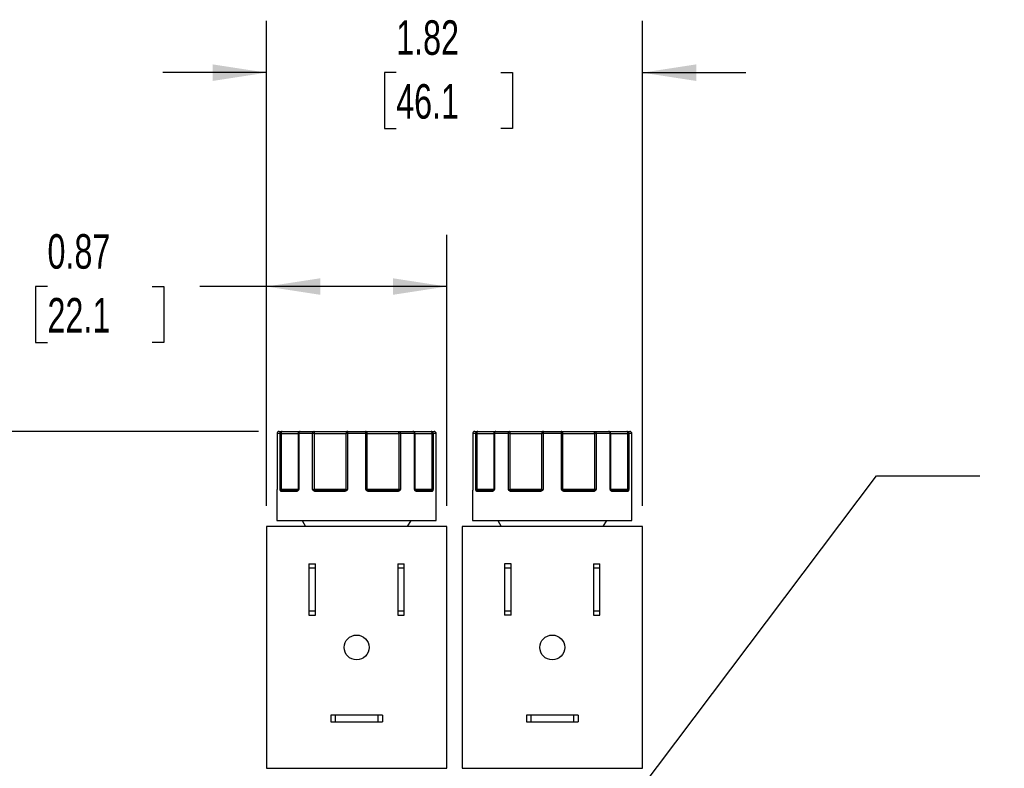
# Model space of a CAD drawing. Header units: inches. Extents: x 0.5 to 21.5, y 0.5 to 16.5.
# Tile 4 of 15: x 3.5 to 8.2, y 6.5 to 10.1. Entities that reach past the tile are written whole.
import ezdxf

# ---------------------------------------------------------------- set-up
doc = ezdxf.new("R2010")
doc.units = ezdxf.units.IN
doc.header["$LTSCALE"] = 2
doc.header["$MEASUREMENT"] = 0
doc.linetypes.add('SLD-Solid', pattern=[0])
doc.layers.add('DIMENSIONS', color=140, linetype='SLD-Solid', lineweight=25)
doc.layers.add('TEXT', color=140, linetype='SLD-Solid', lineweight=25)
doc.styles.add('SLDTEXTSTYLE0', font='TXT', dxfattribs={"width": 0.7})
doc.dimstyles.new('SLDDIMSTYLE1', dxfattribs={"dimtxt": 0.169922, "dimasz": 0.26, "dimexe": 0, "dimexo": 0.0625, "dimgap": 0.04248, "dimtad": 0, "dimtih": 1, "dimtoh": 1, "dimrnd": 1e-09, "dimzin": 12, "dimdsep": 46, "dimtxsty": 'SLDTEXTSTYLE0', "dimsah": 1, "dimcen": 0.09, "dimadec": 0, "dimazin": 3, "dimtfac": 1, "dimtofl": 0, "dimtmove": 0, "dimatfit": 3, "dimfxl": 0, "dimfrac": 2, "dimtolj": 1, "dimtzin": 12, "dimarcsym": 0})
doc.dimstyles.new('SLDDIMSTYLE2', dxfattribs={"dimtxt": 0.169922, "dimasz": 0.26, "dimexe": 0, "dimexo": 0.0625, "dimgap": 0.04248, "dimtad": 0, "dimtih": 1, "dimtoh": 1, "dimrnd": 1e-09, "dimdsep": 46, "dimtxsty": 'SLDTEXTSTYLE0', "dimsah": 1, "dimcen": 0.09, "dimadec": 0, "dimazin": 2, "dimtfac": 1, "dimtofl": 0, "dimtmove": 0, "dimatfit": 3, "dimfxl": 0, "dimfrac": 2, "dimtolj": 1, "dimtzin": 12, "dimarcsym": 0})
doc.dimstyles.new('SLDDIMSTYLE3', dxfattribs={"dimtxt": 0.169922, "dimasz": 0.26, "dimexe": 0, "dimexo": 0.0625, "dimgap": 0.04248, "dimtad": 0, "dimtih": 1, "dimtoh": 1, "dimrnd": 1e-09, "dimzin": 12, "dimdsep": 46, "dimtxsty": 'SLDTEXTSTYLE0', "dimsah": 1, "dimcen": 0.09, "dimadec": 0, "dimazin": 3, "dimtfac": 1, "dimtmove": 0, "dimatfit": 0, "dimfxl": 0, "dimfrac": 2, "dimtolj": 1, "dimtzin": 12, "dimarcsym": 0})
doc.dimstyles.new('SLDDIMSTYLE5', dxfattribs={"dimtxt": 0.169922, "dimasz": 0.26, "dimexe": 0, "dimexo": 0.0625, "dimgap": 0.04248, "dimtad": 0, "dimtih": 1, "dimtoh": 1, "dimrnd": 1e-09, "dimzin": 4, "dimdsep": 46, "dimtxsty": 'SLDTEXTSTYLE0', "dimsah": 1, "dimcen": 0.09, "dimadec": 0, "dimazin": 1, "dimtfac": 1, "dimtmove": 0, "dimatfit": 0, "dimfxl": 0, "dimfrac": 2, "dimtolj": 1, "dimtzin": 12, "dimarcsym": 0})
doc.dimstyles.new('SLDDIMSTYLE6', dxfattribs={"dimtxt": 0.18, "dimasz": 0.26, "dimexe": 0, "dimexo": 0.0625, "dimgap": 0, "dimtad": 0, "dimtih": 1, "dimtoh": 1, "dimdec": 0, "dimrnd": 1e-09, "dimzin": 0, "dimdsep": 46, "dimtxsty": 'Standard', "dimsah": 1, "dimcen": 0.09, "dimadec": 0, "dimazin": 0, "dimtfac": 0.26, "dimtdec": 0, "dimtofl": 0, "dimtmove": 0, "dimatfit": 3, "dimfxl": 0, "dimfrac": 2, "dimtolj": 1, "dimtzin": 0, "dimarcsym": 0})

# ---------------------------------------------------------------- blocks, each defined once
blk = doc.blocks.new('_D_2')
at = {"layer": 'DIMENSIONS'}
for p, q in [((4.6528, 7.77), (4.6528, 9.0796)), ((5.5228, 7.77), (5.5228, 9.0796)), ((3.595, 8.8296), (3.5379, 8.8296)), ((3.5379, 8.8296), (3.5379, 8.5595)), ((4.0999, 8.8296), (4.157, 8.8296)), ((4.157, 8.8296), (4.157, 8.5595)), ((4.6528, 8.8296), (4.3302, 8.8296)), ((5.5228, 8.8296), (4.6528, 8.8296)), ((3.5379, 8.5595), (3.595, 8.5595)), ((4.157, 8.5595), (4.0999, 8.5595))]:
    blk.add_line(p, q, dxfattribs=at)
for points in [[(4.6528, 8.8296), (4.9128, 8.7896), (4.9128, 8.8696)], [(5.5228, 8.8296), (5.2628, 8.8696), (5.2628, 8.7896)]]:
    blk.add_solid(points, dxfattribs=at)
at = {"layer": 'DIMENSIONS', "char_height": 0.16667, "attachment_point": 1, "style": 'SLDTEXTSTYLE0'}
for s, insert in [('0.87', (3.595, 9.0825)), ('22.1', (3.595, 8.7743))]:
    blk.add_mtext(s, dxfattribs=dict(at, insert=insert))
blk = doc.blocks.new('_D_3')
at = {"layer": 'DIMENSIONS'}
for p, q in [((4.6528, 7.77), (4.6528, 10.1125)), ((6.4678, 7.77), (6.4678, 10.1125)), ((4.6528, 9.8625), (4.1528, 9.8625)), ((5.2788, 9.8625), (5.2218, 9.8625)), ((5.2218, 9.8625), (5.2218, 9.5924)), ((5.7837, 9.8625), (5.8408, 9.8625)), ((5.8408, 9.8625), (5.8408, 9.5924)), ((6.4678, 9.8625), (6.9678, 9.8625)), ((5.2218, 9.5924), (5.2788, 9.5924)), ((5.8408, 9.5924), (5.7837, 9.5924))]:
    blk.add_line(p, q, dxfattribs=at)
for points in [[(4.6528, 9.8625), (4.3928, 9.9025), (4.3928, 9.8225)], [(6.4678, 9.8625), (6.7278, 9.8225), (6.7278, 9.9025)]]:
    blk.add_solid(points, dxfattribs=at)
at = {"layer": 'DIMENSIONS', "char_height": 0.16667, "attachment_point": 1, "style": 'SLDTEXTSTYLE0'}
for s, insert in [('1.82', (5.2788, 10.1153)), ('46.1', (5.2788, 9.8072))]:
    blk.add_mtext(s, dxfattribs=dict(at, insert=insert))
blk = doc.blocks.new('_D_5')
at = {"layer": 'DIMENSIONS'}
for p, q in [((4.6134, 8.13), (2.7061, 8.13)), ((2.9561, 8.13), (2.9561, 6.9438)), ((2.7037, 6.6357), (2.6466, 6.6357)), ((2.6466, 6.6357), (2.6466, 6.3656)), ((3.2086, 6.6357), (3.2657, 6.6357)), ((3.2657, 6.6357), (3.2657, 6.3656)), ((2.6466, 6.3656), (2.7037, 6.3656)), ((2.9561, 5.4046), (2.9561, 6.3276)), ((3.2657, 6.3656), (3.2086, 6.3656)), ((4.1218, 5.4046), (2.7061, 5.4046))]:
    blk.add_line(p, q, dxfattribs=at)
for points in [[(2.9561, 8.13), (2.9161, 7.8739), (2.9961, 7.8739)], [(2.9561, 5.4046), (2.9961, 5.6607), (2.9161, 5.6607)]]:
    blk.add_solid(points, dxfattribs=at)
at = {"layer": 'DIMENSIONS', "char_height": 0.16667, "attachment_point": 1, "style": 'SLDTEXTSTYLE0'}
for s, insert in [('2.77', (2.7037, 6.8886)), ('70.3', (2.7037, 6.5805))]:
    blk.add_mtext(s, dxfattribs=dict(at, insert=insert))
blk = doc.blocks.new('_D_6')
at = {"layer": 'DIMENSIONS'}
for p, q in [((8.8602, 6.4046), (8.8602, 6.9046)), ((6.9988, 6.4046), (9.1102, 6.4046)), ((8.6077, 5.8911), (8.5507, 5.8911)), ((8.5507, 5.8911), (8.5507, 5.621)), ((9.1127, 5.8911), (9.1697, 5.8911)), ((9.1697, 5.8911), (9.1697, 5.621)), ((8.5507, 5.621), (8.6077, 5.621)), ((9.1697, 5.621), (9.1127, 5.621)), ((6.9988, 5.4046), (9.1102, 5.4046)), ((8.8602, 5.4046), (8.8602, 4.9046))]:
    blk.add_line(p, q, dxfattribs=at)
for points in [[(8.8602, 6.4046), (8.9002, 6.6646), (8.8202, 6.6646)], [(8.8602, 5.4046), (8.8202, 5.1446), (8.9002, 5.1446)]]:
    blk.add_solid(points, dxfattribs=at)
at = {"layer": 'DIMENSIONS', "char_height": 0.16667, "attachment_point": 1, "style": 'SLDTEXTSTYLE0'}
for s, insert in [('1.00', (8.6077, 6.144)), ('25.4', (8.6077, 5.8359))]:
    blk.add_mtext(s, dxfattribs=dict(at, insert=insert))

msp = doc.modelspace()

# ---------------------------------------------------------------- linework, layer by layer
for p, q in [((4.7034, 8.12), (4.7034, 7.85)), ((4.7035, 8.12), (4.7034, 8.12)), ((4.7035, 8.12), (4.7035, 7.85)), ((4.7187, 8.12), (4.7035, 8.12)), ((4.7187, 7.85), (4.7187, 8.12)), ((4.7245, 8.12), (4.7187, 8.12)), ((4.7245, 7.85), (4.7245, 8.12)), ((4.7245, 8.12), (4.8054, 8.12)), ((4.8054, 8.12), (4.8054, 7.85)), ((4.8082, 8.12), (4.8054, 8.12)), ((4.8082, 8.12), (4.8082, 7.85)), ((4.8756, 8.12), (4.8082, 8.12)), ((4.8756, 7.85), (4.8756, 8.12)), ((4.8811, 8.12), (4.8756, 8.12)), ((4.8841, 8.12), (4.8811, 8.12)), ((4.8841, 8.12), (5.0364, 8.12)), ((4.8841, 7.85), (4.8841, 8.12)), ((5.0364, 8.12), (5.0364, 7.85)), ((5.0437, 8.12), (5.0364, 8.12)), ((5.1317, 8.12), (5.0437, 8.12)), ((5.0437, 8.12), (5.0437, 7.85)), ((5.1317, 7.85), (5.1317, 8.12)), ((5.139, 8.12), (5.1317, 8.12)), ((5.139, 7.85), (5.139, 8.12)), ((5.139, 8.12), (5.2913, 8.12)), ((5.2913, 8.12), (5.2913, 7.85)), ((5.2943, 8.12), (5.2913, 8.12)), ((5.2999, 8.12), (5.2943, 8.12)), ((5.2999, 8.12), (5.2999, 7.85)), ((5.3673, 8.12), (5.2999, 8.12)), ((5.3673, 7.85), (5.3673, 8.12)), ((5.37, 8.12), (5.3673, 8.12)), ((5.37, 7.85), (5.37, 8.12)), ((5.37, 8.12), (5.451, 8.12)), ((5.451, 8.12), (5.451, 7.85)), ((5.4568, 8.12), (5.451, 8.12)), ((5.4568, 8.12), (5.4568, 7.85)), ((5.4721, 8.12), (5.4568, 8.12)), ((5.4721, 7.85), (5.4721, 8.12)), ((5.4721, 7.85), (5.4721, 8.12)), ((5.4721, 8.12), (5.4721, 8.12)), ((5.6484, 8.12), (5.6484, 7.85)), ((5.6485, 8.12), (5.6484, 8.12)), ((5.6485, 8.12), (5.6485, 7.85)), ((5.6637, 8.12), (5.6485, 8.12)), ((5.6637, 7.85), (5.6637, 8.12)), ((5.6695, 8.12), (5.6637, 8.12)), ((5.6695, 7.85), (5.6695, 8.12)), ((5.6695, 8.12), (5.7504, 8.12)), ((5.7504, 8.12), (5.7504, 7.85)), ((5.7532, 8.12), (5.7504, 8.12)), ((5.7532, 8.12), (5.7532, 7.85)), ((5.8206, 8.12), (5.7532, 8.12)), ((5.8206, 7.85), (5.8206, 8.12)), ((5.8261, 8.12), (5.8206, 8.12)), ((5.8291, 8.12), (5.8261, 8.12)), ((5.8291, 8.12), (5.9814, 8.12)), ((5.8291, 7.85), (5.8291, 8.12)), ((5.9814, 8.12), (5.9814, 7.85)), ((5.9887, 8.12), (5.9814, 8.12)), ((6.0767, 8.12), (5.9887, 8.12)), ((5.9887, 8.12), (5.9887, 7.85)), ((6.0767, 7.85), (6.0767, 8.12)), ((6.084, 8.12), (6.0767, 8.12)), ((6.084, 7.85), (6.084, 8.12)), ((6.084, 8.12), (6.2363, 8.12)), ((6.2363, 8.12), (6.2363, 7.85)), ((6.2393, 8.12), (6.2363, 8.12)), ((6.2449, 8.12), (6.2393, 8.12)), ((6.2449, 8.12), (6.2449, 7.85)), ((6.3123, 8.12), (6.2449, 8.12)), ((6.3123, 7.85), (6.3123, 8.12)), ((6.315, 8.12), (6.3123, 8.12)), ((6.315, 7.85), (6.315, 8.12)), ((6.315, 8.12), (6.396, 8.12)), ((6.396, 8.12), (6.396, 7.85)), ((6.4018, 8.12), (6.396, 8.12)), ((6.4018, 8.12), (6.4018, 7.85)), ((6.4171, 8.12), (6.4018, 8.12)), ((6.4171, 7.85), (6.4171, 8.12)), ((6.4171, 7.85), (6.4171, 8.12)), ((6.4171, 8.12), (6.4171, 8.12)), ((4.7034, 7.85), (4.7035, 7.85)), ((4.7187, 7.85), (4.7245, 7.85)), ((4.8054, 7.85), (4.7245, 7.85)), ((4.8045, 7.8471), (4.8035, 7.8458)), ((4.8054, 7.85), (4.8082, 7.85)), ((4.8756, 7.85), (4.8841, 7.85)), ((5.0364, 7.85), (4.8841, 7.85)), ((5.0364, 7.85), (5.0437, 7.85)), ((5.1317, 7.85), (5.139, 7.85)), ((5.2913, 7.85), (5.139, 7.85)), ((5.2913, 7.85), (5.2999, 7.85)), ((5.3673, 7.85), (5.37, 7.85)), ((5.451, 7.85), (5.37, 7.85)), ((5.451, 7.85), (5.4568, 7.85)), ((5.4721, 7.85), (5.4721, 7.85)), ((5.6484, 7.85), (5.6485, 7.85)), ((5.6637, 7.85), (5.6695, 7.85)), ((5.7504, 7.85), (5.6695, 7.85)), ((5.7495, 7.8471), (5.7485, 7.8458)), ((5.7504, 7.85), (5.7532, 7.85)), ((5.8206, 7.85), (5.8291, 7.85)), ((5.9814, 7.85), (5.8291, 7.85)), ((5.9814, 7.85), (5.9887, 7.85)), ((6.0767, 7.85), (6.084, 7.85)), ((6.2363, 7.85), (6.084, 7.85)), ((6.2363, 7.85), (6.2449, 7.85)), ((6.3123, 7.85), (6.315, 7.85)), ((6.396, 7.85), (6.315, 7.85)), ((6.396, 7.85), (6.4018, 7.85)), ((6.4171, 7.85), (6.4171, 7.85)), ((4.7028, 7.84), (4.7028, 7.7)), ((4.7028, 7.84), (4.7028, 7.84)), ((4.7975, 7.84), (4.7236, 7.84)), ((5.0279, 7.84), (4.889, 7.84)), ((5.2864, 7.84), (5.1475, 7.84)), ((5.4519, 7.84), (5.378, 7.84)), ((5.4307, 7.845), (5.4305, 7.845)), ((5.4728, 7.84), (5.4727, 7.84)), ((5.4728, 7.7), (5.4728, 7.84)), ((5.6478, 7.84), (5.6478, 7.7)), ((5.6478, 7.84), (5.6478, 7.84)), ((5.7425, 7.84), (5.6686, 7.84)), ((5.9729, 7.84), (5.834, 7.84)), ((6.2314, 7.84), (6.0925, 7.84)), ((6.3969, 7.84), (6.323, 7.84)), ((6.3757, 7.845), (6.3755, 7.845)), ((6.4178, 7.84), (6.4177, 7.84)), ((6.4178, 7.7), (6.4178, 7.84)), ((4.6528, 7.67), (4.6528, 6.503)), ((5.5228, 7.67), (4.6528, 7.67)), ((4.7028, 7.7), (5.4728, 7.7)), ((4.8243, 7.7), (4.8416, 7.67)), ((5.3339, 7.67), (5.3513, 7.7)), ((5.5228, 6.503), (5.5228, 7.67)), ((5.5978, 7.67), (5.5978, 6.503)), ((6.4678, 7.67), (5.5978, 7.67)), ((5.6478, 7.7), (6.4178, 7.7)), ((5.7693, 7.7), (5.7866, 7.67)), ((6.2789, 7.67), (6.2963, 7.7)), ((6.4678, 6.503), (6.4678, 7.67)), ((4.8578, 7.491), (4.8888, 7.491)), ((4.8578, 7.491), (4.8578, 7.4698)), ((4.8578, 7.4698), (4.8578, 7.2642)), ((4.8888, 7.4698), (4.8578, 7.4698)), ((4.8888, 7.4698), (4.8888, 7.491)), ((4.8888, 7.2642), (4.8888, 7.4698)), ((5.2868, 7.491), (5.3178, 7.491)), ((5.2868, 7.491), (5.2868, 7.4698)), ((5.3178, 7.4698), (5.2868, 7.4698)), ((5.2868, 7.4698), (5.2868, 7.2642)), ((5.3178, 7.4698), (5.3178, 7.491)), ((5.3178, 7.2642), (5.3178, 7.4698)), ((5.8338, 7.491), (5.8028, 7.491)), ((5.8028, 7.491), (5.8028, 7.4698)), ((5.8338, 7.4698), (5.8028, 7.4698)), ((5.8028, 7.4698), (5.8028, 7.2642)), ((5.8338, 7.4698), (5.8338, 7.491)), ((5.8338, 7.2642), (5.8338, 7.4698)), ((6.2318, 7.491), (6.2628, 7.491)), ((6.2318, 7.491), (6.2318, 7.4698)), ((6.2628, 7.4698), (6.2318, 7.4698)), ((6.2318, 7.4698), (6.2318, 7.2642)), ((6.2628, 7.4698), (6.2628, 7.491)), ((6.2628, 7.2642), (6.2628, 7.4698)), ((4.8578, 7.2642), (4.8888, 7.2642)), ((4.8578, 7.2642), (4.8578, 7.243)), ((4.8578, 7.243), (4.8888, 7.243)), ((4.8888, 7.243), (4.8888, 7.2642)), ((5.2868, 7.2642), (5.3178, 7.2642)), ((5.2868, 7.2642), (5.2868, 7.243)), ((5.2868, 7.243), (5.3178, 7.243)), ((5.3178, 7.243), (5.3178, 7.2642)), ((5.8028, 7.2642), (5.8338, 7.2642)), ((5.8028, 7.2642), (5.8028, 7.243)), ((5.8338, 7.243), (5.8028, 7.243)), ((5.8338, 7.243), (5.8338, 7.2642)), ((6.2318, 7.2642), (6.2628, 7.2642)), ((6.2318, 7.2642), (6.2318, 7.243)), ((6.2318, 7.243), (6.2628, 7.243)), ((6.2628, 7.243), (6.2628, 7.2642)), ((4.9628, 6.759), (4.9628, 6.728)), ((4.984, 6.759), (4.9628, 6.759)), ((4.984, 6.759), (4.984, 6.728)), ((5.1916, 6.759), (4.984, 6.759)), ((5.1916, 6.728), (5.1916, 6.759)), ((5.2128, 6.759), (5.1916, 6.759)), ((5.2128, 6.759), (5.2128, 6.728)), ((5.9078, 6.759), (5.9078, 6.728)), ((5.929, 6.759), (5.9078, 6.759)), ((5.929, 6.759), (5.929, 6.728)), ((6.1366, 6.759), (5.929, 6.759)), ((6.1366, 6.728), (6.1366, 6.759)), ((6.1578, 6.759), (6.1366, 6.759)), ((6.1578, 6.759), (6.1578, 6.728)), ((4.9628, 6.728), (4.984, 6.728)), ((4.984, 6.728), (5.1916, 6.728)), ((5.1916, 6.728), (5.2128, 6.728)), ((5.9078, 6.728), (5.929, 6.728)), ((5.929, 6.728), (6.1366, 6.728)), ((6.1366, 6.728), (6.1578, 6.728)), ((4.6528, 6.503), (5.5228, 6.503)), ((5.5978, 6.503), (6.4678, 6.503))]:
    msp.add_line(p, q)
at = {"flags": 128}
for points in [[(4.7245, 8.12), (4.7246, 8.122), (4.7248, 8.1239), (4.7252, 8.1256), (4.7256, 8.1271), (4.7262, 8.1283), (4.7269, 8.1293), (4.7276, 8.1298), (4.7283, 8.13)], [(4.8756, 8.12), (4.8757, 8.122), (4.876, 8.1239), (4.8765, 8.1256), (4.8772, 8.1271), (4.878, 8.1283), (4.879, 8.1293), (4.88, 8.1298), (4.8811, 8.13)], [(4.8841, 8.12), (4.8841, 8.122), (4.8839, 8.1239), (4.8836, 8.1256), (4.8833, 8.1271), (4.8828, 8.1283), (4.8823, 8.1293), (4.8817, 8.1298), (4.8811, 8.13)], [(5.2913, 8.12), (5.2914, 8.122), (5.2915, 8.1239), (5.2918, 8.1256), (5.2922, 8.1271), (5.2927, 8.1283), (5.2932, 8.1293), (5.2938, 8.1298), (5.2943, 8.13)], [(5.2943, 8.13), (5.2954, 8.1298), (5.2965, 8.1293), (5.2974, 8.1283), (5.2982, 8.1271), (5.2989, 8.1256), (5.2994, 8.1239), (5.2998, 8.122), (5.2999, 8.12)], [(5.4472, 8.13), (5.4479, 8.1298), (5.4486, 8.1293), (5.4493, 8.1283), (5.4499, 8.1271), (5.4503, 8.1256), (5.4507, 8.1239), (5.4509, 8.122), (5.451, 8.12)], [(5.6695, 8.12), (5.6696, 8.122), (5.6698, 8.1239), (5.6702, 8.1256), (5.6706, 8.1271), (5.6712, 8.1283), (5.6719, 8.1293), (5.6726, 8.1298), (5.6733, 8.13)], [(5.8206, 8.12), (5.8207, 8.122), (5.821, 8.1239), (5.8215, 8.1256), (5.8222, 8.1271), (5.823, 8.1283), (5.824, 8.1293), (5.825, 8.1298), (5.8261, 8.13)], [(5.8291, 8.12), (5.8291, 8.122), (5.8289, 8.1239), (5.8286, 8.1256), (5.8283, 8.1271), (5.8278, 8.1283), (5.8273, 8.1293), (5.8267, 8.1298), (5.8261, 8.13)], [(6.2363, 8.12), (6.2364, 8.122), (6.2365, 8.1239), (6.2368, 8.1256), (6.2372, 8.1271), (6.2377, 8.1283), (6.2382, 8.1293), (6.2388, 8.1298), (6.2393, 8.13)], [(6.2393, 8.13), (6.2404, 8.1298), (6.2415, 8.1293), (6.2424, 8.1283), (6.2432, 8.1271), (6.2439, 8.1256), (6.2444, 8.1239), (6.2448, 8.122), (6.2449, 8.12)], [(6.3922, 8.13), (6.3929, 8.1298), (6.3936, 8.1293), (6.3943, 8.1283), (6.3949, 8.1271), (6.3953, 8.1256), (6.3957, 8.1239), (6.3959, 8.122), (6.396, 8.12)], [(4.7029, 7.8413), (4.7029, 7.841), (4.7028, 7.84)], [(4.7031, 7.843), (4.7032, 7.8435), (4.7032, 7.8436)], [(4.889, 7.84), (4.8891, 7.841), (4.8892, 7.8419), (4.8895, 7.8428), (4.8898, 7.8436), (4.8902, 7.8442), (4.8906, 7.8446), (4.8911, 7.8449), (4.8916, 7.845)], [(5.2864, 7.84), (5.2864, 7.841), (5.2862, 7.8419), (5.286, 7.8428), (5.2857, 7.8436), (5.2853, 7.8442), (5.2848, 7.8446), (5.2843, 7.8449), (5.2838, 7.845)], [(5.4724, 7.843), (5.4724, 7.8435), (5.4723, 7.8437)], [(5.6479, 7.8413), (5.6479, 7.841), (5.6478, 7.84)], [(5.6481, 7.843), (5.6482, 7.8435), (5.6482, 7.8436)], [(5.834, 7.84), (5.8341, 7.841), (5.8342, 7.8419), (5.8345, 7.8428), (5.8348, 7.8436), (5.8352, 7.8442), (5.8356, 7.8446), (5.8361, 7.8449), (5.8366, 7.845)], [(6.2314, 7.84), (6.2314, 7.841), (6.2312, 7.8419), (6.231, 7.8428), (6.2307, 7.8436), (6.2303, 7.8442), (6.2298, 7.8446), (6.2293, 7.8449), (6.2288, 7.845)], [(6.4174, 7.843), (6.4174, 7.8435), (6.4173, 7.8437)]]:
    msp.add_lwpolyline(points, dxfattribs=at)
for centre in [(5.0878, 7.0865), (6.0328, 7.0865)]:
    msp.add_circle(centre, 0.06)
for centre, radius, start, end in [((4.7134, 8.12), 0.01, 90, 180), ((4.7134, 8.12), 0.00999, 90.0514, 180.0513), ((4.7285, 8.1202), 0.0098, 91.2388, 181.1874), ((4.8154, 8.12), 0.01, 90, 180), ((4.8171, 8.1212), 0.00897, 100.4522, 187.5708), ((5.0457, 8.1207), 0.00932, 95.1969, 184.391), ((5.0664, 8.1225), 0.0228, 160.7395, 186.2025), ((5.109, 8.1225), 0.0229, 353.8085, 19.2239), ((5.1298, 8.1207), 0.00932, 355.6056, 84.7983), ((5.36, 8.12), 0.01, 0, 90), ((5.3584, 8.1212), 0.00897, 352.4253, 79.54), ((5.447, 8.1202), 0.0098, 358.8108, 88.7592), ((5.4621, 8.12), 0.01, 0, 90), ((5.4621, 8.12), 0.00999, 359.9483, 89.9483), ((5.6584, 8.12), 0.01, 90, 180), ((5.6584, 8.12), 0.00999, 90.0514, 180.0513), ((5.6735, 8.1202), 0.0098, 91.2388, 181.1874), ((5.7604, 8.12), 0.01, 90, 180), ((5.7621, 8.1212), 0.00897, 100.4522, 187.5708), ((5.9907, 8.1207), 0.00932, 95.1969, 184.391), ((6.0114, 8.1225), 0.0228, 160.7395, 186.2025), ((6.054, 8.1225), 0.0229, 353.8085, 19.2239), ((6.0748, 8.1207), 0.00932, 355.6056, 84.7983), ((6.305, 8.12), 0.01, 0, 90), ((6.3034, 8.1212), 0.00897, 352.4253, 79.54), ((6.392, 8.1202), 0.0098, 358.8108, 88.7592), ((6.4071, 8.12), 0.01, 0, 90), ((6.4071, 8.12), 0.00999, 359.9483, 89.9483), ((4.7257, 7.8414), 0.00537, 108.6036, 162.9842), ((4.7141, 7.8498), 0.0104, 341.2697, 0.9995), ((4.8061, 7.8447), 0.00273, 137.3167, 217.3994), ((4.8004, 7.85), 0.005, 325.2198, 0), ((4.8897, 7.8373), 0.0105, 118.8588, 147.1603), ((4.8969, 7.8498), 0.0128, 179.1378, 195.0892), ((5.0309, 7.85), 0.0055, 321.0737, 0.6297), ((5.0553, 7.8574), 0.0229, 208.4976, 219.1112), ((5.1201, 7.8575), 0.0229, 320.8912, 331.4844), ((5.1445, 7.85), 0.0055, 179.3699, 218.9215), ((5.2786, 7.8498), 0.0128, 344.9003, 0.8627), ((5.2858, 7.8373), 0.0105, 32.8424, 61.1356), ((5.375, 7.85), 0.005, 180, 214.9026), ((5.3694, 7.8447), 0.00273, 322.5921, 42.6632), ((5.4614, 7.8498), 0.0104, 179.0008, 198.7202), ((5.4498, 7.8414), 0.00537, 17.0241, 71.3949), ((5.6707, 7.8414), 0.00537, 108.6036, 162.9842), ((5.6591, 7.8498), 0.0104, 341.2697, 0.9995), ((5.7511, 7.8447), 0.00273, 137.3167, 217.3994), ((5.7454, 7.85), 0.005, 325.2198, 0), ((5.8347, 7.8373), 0.0105, 118.8588, 147.1603), ((5.8419, 7.8498), 0.0128, 179.1378, 195.0892), ((5.9759, 7.85), 0.0055, 321.0737, 0.6297), ((6.0003, 7.8574), 0.0229, 208.4976, 219.1112), ((6.0651, 7.8575), 0.0229, 320.8912, 331.4844), ((6.0895, 7.85), 0.0055, 179.3699, 218.9215), ((6.2236, 7.8498), 0.0128, 344.9003, 0.8627), ((6.2308, 7.8373), 0.0105, 32.8424, 61.1356), ((6.32, 7.85), 0.005, 180, 214.9026), ((6.3144, 7.8447), 0.00273, 322.5921, 42.6632), ((6.4064, 7.8498), 0.0104, 179.0008, 198.7202), ((6.3948, 7.8414), 0.00537, 17.0241, 71.3949), ((4.7078, 7.84), 0.005, 151.0251, 180.0003), ((4.7284, 7.8402), 0.00487, 91.6355, 181.5471), ((4.802, 7.8406), 0.00452, 99.1104, 186.8567), ((5.0366, 7.8412), 0.00871, 154.2894, 188.0473), ((5.1389, 7.8412), 0.00872, 351.9621, 25.676), ((5.3735, 7.8406), 0.00452, 353.1394, 80.8826), ((5.4471, 7.8402), 0.00487, 358.4508, 88.3622), ((5.4678, 7.84), 0.005, 0, 30.7711), ((5.6528, 7.84), 0.005, 151.0251, 180.0003), ((5.6734, 7.8402), 0.00487, 91.6355, 181.5471), ((5.747, 7.8406), 0.00452, 99.1104, 186.8567), ((5.9816, 7.8412), 0.00871, 154.2894, 188.0473), ((6.0839, 7.8412), 0.00872, 351.9621, 25.676), ((6.3185, 7.8406), 0.00452, 353.1394, 80.8826), ((6.3921, 7.8402), 0.00487, 358.4508, 88.3622), ((6.4127, 7.84), 0.005, 359.9997, 30.2701), ((6.4128, 7.84), 0.005, 0, 30.7711)]:
    msp.add_arc(centre, radius, start, end)
for points in [[(4.7134, 8.13), (4.7152, 8.13), (4.7201, 8.13), (4.7283, 8.13)], [(4.8154, 8.13), (4.8351, 8.13), (4.8572, 8.13), (4.8811, 8.13)], [(5.0448, 8.13), (5.0591, 8.13), (5.0734, 8.13), (5.0877, 8.13)], [(5.0877, 8.13), (5.1021, 8.13), (5.1164, 8.13), (5.1306, 8.13)], [(5.2943, 8.13), (5.3183, 8.13), (5.3403, 8.13), (5.36, 8.13)], [(5.4472, 8.13), (5.4554, 8.13), (5.4604, 8.13), (5.4621, 8.13)], [(5.6584, 8.13), (5.6602, 8.13), (5.6651, 8.13), (5.6733, 8.13)], [(5.7604, 8.13), (5.7801, 8.13), (5.8022, 8.13), (5.8261, 8.13)], [(5.9898, 8.13), (6.0041, 8.13), (6.0184, 8.13), (6.0327, 8.13)], [(6.0327, 8.13), (6.0471, 8.13), (6.0614, 8.13), (6.0756, 8.13)], [(6.2393, 8.13), (6.2633, 8.13), (6.2853, 8.13), (6.305, 8.13)], [(6.3922, 8.13), (6.4004, 8.13), (6.4054, 8.13), (6.4071, 8.13)], [(4.7187, 7.85), (4.7198, 7.8487), (4.7223, 7.8474), (4.724, 7.8465)], [(4.724, 7.8465), (4.7251, 7.8455), (4.7267, 7.845), (4.7283, 7.845)], [(4.8012, 7.845), (4.8023, 7.845), (4.8033, 7.8455), (4.8041, 7.8465)], [(4.8041, 7.8465), (4.8047, 7.8474), (4.8056, 7.8487), (4.8082, 7.85)], [(4.8811, 7.8479), (4.8793, 7.8485), (4.8774, 7.8493), (4.8756, 7.85)], [(4.8846, 7.8465), (4.8836, 7.8469), (4.8824, 7.8474), (4.8811, 7.8479)], [(4.8846, 7.8465), (4.8865, 7.8455), (4.889, 7.845), (4.8916, 7.845)], [(5.0287, 7.845), (5.0311, 7.845), (5.0334, 7.8455), (5.0352, 7.8465)], [(5.0352, 7.8465), (5.0371, 7.8474), (5.04, 7.8487), (5.0437, 7.85)], [(5.1317, 7.85), (5.1355, 7.8487), (5.1383, 7.8474), (5.1403, 7.8465)], [(5.1403, 7.8465), (5.142, 7.8455), (5.1444, 7.845), (5.1467, 7.845)], [(5.2838, 7.845), (5.2864, 7.845), (5.289, 7.8455), (5.2909, 7.8465)], [(5.2943, 7.8479), (5.2931, 7.8474), (5.2919, 7.8469), (5.2909, 7.8465)], [(5.2999, 7.85), (5.2981, 7.8493), (5.2961, 7.8485), (5.2943, 7.8479)], [(5.3673, 7.85), (5.3699, 7.8487), (5.3708, 7.8474), (5.3714, 7.8465)], [(5.3714, 7.8465), (5.3722, 7.8455), (5.3732, 7.845), (5.3742, 7.845)], [(5.4472, 7.845), (5.4488, 7.845), (5.4504, 7.8455), (5.4515, 7.8465)], [(5.4515, 7.8465), (5.4532, 7.8474), (5.4557, 7.8487), (5.4568, 7.85)], [(5.6637, 7.85), (5.6648, 7.8487), (5.6673, 7.8474), (5.669, 7.8465)], [(5.669, 7.8465), (5.6701, 7.8455), (5.6717, 7.845), (5.6733, 7.845)], [(5.7462, 7.845), (5.7473, 7.845), (5.7483, 7.8455), (5.7491, 7.8465)], [(5.7491, 7.8465), (5.7497, 7.8474), (5.7506, 7.8487), (5.7532, 7.85)], [(5.8261, 7.8479), (5.8243, 7.8485), (5.8224, 7.8493), (5.8206, 7.85)], [(5.8296, 7.8465), (5.8286, 7.8469), (5.8274, 7.8474), (5.8261, 7.8479)], [(5.8296, 7.8465), (5.8315, 7.8455), (5.834, 7.845), (5.8366, 7.845)], [(5.9737, 7.845), (5.9761, 7.845), (5.9784, 7.8455), (5.9802, 7.8465)], [(5.9802, 7.8465), (5.9821, 7.8474), (5.985, 7.8487), (5.9887, 7.85)], [(6.0767, 7.85), (6.0805, 7.8487), (6.0833, 7.8474), (6.0853, 7.8465)], [(6.0853, 7.8465), (6.087, 7.8455), (6.0894, 7.845), (6.0917, 7.845)], [(6.2288, 7.845), (6.2314, 7.845), (6.234, 7.8455), (6.2359, 7.8465)], [(6.2393, 7.8479), (6.2381, 7.8474), (6.2369, 7.8469), (6.2359, 7.8465)], [(6.2449, 7.85), (6.2431, 7.8493), (6.2411, 7.8485), (6.2393, 7.8479)], [(6.3123, 7.85), (6.3149, 7.8487), (6.3158, 7.8474), (6.3164, 7.8465)], [(6.3164, 7.8465), (6.3172, 7.8455), (6.3182, 7.845), (6.3192, 7.845)], [(6.3922, 7.845), (6.3938, 7.845), (6.3954, 7.8455), (6.3965, 7.8465)], [(6.3965, 7.8465), (6.3982, 7.8474), (6.4007, 7.8487), (6.4018, 7.85)], [(4.7283, 7.845), (4.7442, 7.845), (4.769, 7.845), (4.8012, 7.845)], [(4.8916, 7.845), (4.9337, 7.845), (4.9802, 7.845), (5.0287, 7.845)], [(5.1467, 7.845), (5.1952, 7.845), (5.2418, 7.845), (5.2838, 7.845)], [(5.3742, 7.845), (5.4065, 7.845), (5.4313, 7.845), (5.4472, 7.845)], [(5.6733, 7.845), (5.6892, 7.845), (5.714, 7.845), (5.7462, 7.845)], [(5.8366, 7.845), (5.8787, 7.845), (5.9252, 7.845), (5.9737, 7.845)], [(6.0917, 7.845), (6.1402, 7.845), (6.1868, 7.845), (6.2288, 7.845)], [(6.3192, 7.845), (6.3515, 7.845), (6.3763, 7.845), (6.3922, 7.845)]]:
    msp.add_open_spline(points, degree=3)
for points, knots in [([(4.7283, 8.13), (4.7352, 8.13), (4.749, 8.13), (4.7677, 8.13), (4.7844, 8.13), (4.7982, 8.13), (4.8083, 8.13), (4.8138, 8.13), (4.8148, 8.13), (4.8149, 8.13)], [0, 0, 0, 0, 0.153582, 0.307233, 0.469544, 0.631996, 0.794308, 0.956759, 1, 1, 1, 1]), ([(4.8811, 8.13), (4.8835, 8.13), (4.8884, 8.13), (4.8958, 8.13), (4.9033, 8.13), (4.9108, 8.13), (4.9184, 8.13), (4.9315, 8.13), (4.9501, 8.13), (4.9734, 8.13), (4.9953, 8.13), (5.0128, 8.13), (5.0262, 8.13), (5.0363, 8.13), (5.042, 8.13), (5.0448, 8.13)], [0, 0, 0, 0, 0.040712, 0.081199, 0.121575, 0.161957, 0.202462, 0.243205, 0.371568, 0.500042, 0.628406, 0.75688, 0.838051, 0.918781, 1, 1, 1, 1]), ([(5.1306, 8.13), (5.132, 8.13), (5.1348, 8.13), (5.1393, 8.13), (5.1442, 8.13), (5.1494, 8.13), (5.1548, 8.13), (5.1647, 8.13), (5.1801, 8.13), (5.2021, 8.13), (5.2254, 8.13), (5.2465, 8.13), (5.2647, 8.13), (5.2797, 8.13), (5.2895, 8.13), (5.2943, 8.13)], [0, 0, 0, 0, 0.040712, 0.081199, 0.121575, 0.161957, 0.202462, 0.243205, 0.371568, 0.500042, 0.628406, 0.75688, 0.838051, 0.918781, 1, 1, 1, 1]), ([(5.359, 8.13), (5.3589, 8.13), (5.3584, 8.13), (5.3609, 8.13), (5.3669, 8.13), (5.3773, 8.13), (5.3911, 8.13), (5.4078, 8.13), (5.4265, 8.13), (5.4403, 8.13), (5.4472, 8.13)], [0, 0, 0, 0, 0.021748, 0.157111, 0.300105, 0.443222, 0.586215, 0.729332, 0.864636, 1, 1, 1, 1]), ([(5.6733, 8.13), (5.6802, 8.13), (5.694, 8.13), (5.7127, 8.13), (5.7294, 8.13), (5.7432, 8.13), (5.7533, 8.13), (5.7588, 8.13), (5.7598, 8.13), (5.7599, 8.13)], [0, 0, 0, 0, 0.153582, 0.307233, 0.469544, 0.631996, 0.794308, 0.956759, 1, 1, 1, 1]), ([(5.8261, 8.13), (5.8285, 8.13), (5.8334, 8.13), (5.8408, 8.13), (5.8483, 8.13), (5.8558, 8.13), (5.8634, 8.13), (5.8765, 8.13), (5.8951, 8.13), (5.9184, 8.13), (5.9403, 8.13), (5.9578, 8.13), (5.9712, 8.13), (5.9813, 8.13), (5.987, 8.13), (5.9898, 8.13)], [0, 0, 0, 0, 0.040712, 0.081199, 0.121575, 0.161957, 0.202462, 0.243205, 0.371568, 0.500042, 0.628406, 0.75688, 0.838051, 0.918781, 1, 1, 1, 1]), ([(6.0756, 8.13), (6.077, 8.13), (6.0798, 8.13), (6.0843, 8.13), (6.0892, 8.13), (6.0944, 8.13), (6.0998, 8.13), (6.1097, 8.13), (6.1251, 8.13), (6.1471, 8.13), (6.1704, 8.13), (6.1915, 8.13), (6.2097, 8.13), (6.2247, 8.13), (6.2345, 8.13), (6.2393, 8.13)], [0, 0, 0, 0, 0.040712, 0.081199, 0.121575, 0.161957, 0.202462, 0.243205, 0.371568, 0.500042, 0.628406, 0.75688, 0.838051, 0.918781, 1, 1, 1, 1]), ([(6.304, 8.13), (6.3039, 8.13), (6.3034, 8.13), (6.3059, 8.13), (6.3119, 8.13), (6.3223, 8.13), (6.3361, 8.13), (6.3528, 8.13), (6.3715, 8.13), (6.3853, 8.13), (6.3922, 8.13)], [0, 0, 0, 0, 0.021748, 0.157111, 0.300105, 0.443222, 0.586215, 0.729332, 0.864636, 1, 1, 1, 1]), ([(4.7035, 7.85), (4.7034, 7.8493), (4.7034, 7.848), (4.7033, 7.8461), (4.7032, 7.8445), (4.7032, 7.8435), (4.7031, 7.843)], [0, 0, 0, 0, 0.291242, 0.500217, 0.762096, 1, 1, 1, 1]), ([(4.7206, 7.843), (4.7204, 7.8435), (4.72, 7.8445), (4.7196, 7.8461), (4.7191, 7.848), (4.7189, 7.8493), (4.7187, 7.85)], [0, 0, 0, 0, 0.236129, 0.498993, 0.712542, 1, 1, 1, 1]), ([(4.8082, 7.85), (4.8078, 7.8493), (4.8072, 7.848), (4.8062, 7.8461), (4.8051, 7.8445), (4.8043, 7.8435), (4.8039, 7.843)], [0, 0, 0, 0, 0.291242, 0.500217, 0.762096, 1, 1, 1, 1]), ([(4.8808, 7.843), (4.8803, 7.8435), (4.8793, 7.8445), (4.8781, 7.8461), (4.8768, 7.848), (4.876, 7.8493), (4.8756, 7.85)], [0, 0, 0, 0, 0.2361294, 0.4989929, 0.7125421, 1, 1, 1, 1]), ([(5.0437, 7.85), (5.0432, 7.8493), (5.0423, 7.848), (5.0408, 7.8461), (5.0393, 7.8445), (5.0381, 7.8435), (5.0375, 7.843)], [0, 0, 0, 0, 0.291242, 0.500217, 0.762096, 1, 1, 1, 1]), ([(5.1379, 7.843), (5.1374, 7.8435), (5.1362, 7.8445), (5.1347, 7.8461), (5.1332, 7.848), (5.1323, 7.8493), (5.1317, 7.85)], [0, 0, 0, 0, 0.2361294, 0.4989929, 0.7125421, 1, 1, 1, 1]), ([(5.2999, 7.85), (5.2994, 7.8493), (5.2986, 7.848), (5.2974, 7.8461), (5.2961, 7.8445), (5.2951, 7.8435), (5.2946, 7.843)], [0, 0, 0, 0, 0.2912416, 0.5002174, 0.7620959, 1, 1, 1, 1]), ([(5.3715, 7.843), (5.3712, 7.8435), (5.3703, 7.8445), (5.3693, 7.8461), (5.3683, 7.848), (5.3677, 7.8493), (5.3673, 7.85)], [0, 0, 0, 0, 0.236129, 0.498993, 0.712542, 1, 1, 1, 1]), ([(5.4568, 7.85), (5.4566, 7.8493), (5.4564, 7.848), (5.4559, 7.8461), (5.4555, 7.8445), (5.4551, 7.8435), (5.455, 7.843)], [0, 0, 0, 0, 0.291242, 0.500217, 0.762096, 1, 1, 1, 1]), ([(5.4724, 7.843), (5.4724, 7.8435), (5.4723, 7.8445), (5.4722, 7.8461), (5.4722, 7.848), (5.4721, 7.8493), (5.4721, 7.85)], [0, 0, 0, 0, 0.236129, 0.498993, 0.712542, 1, 1, 1, 1]), ([(5.6485, 7.85), (5.6484, 7.8493), (5.6484, 7.848), (5.6483, 7.8461), (5.6482, 7.8445), (5.6482, 7.8435), (5.6481, 7.843)], [0, 0, 0, 0, 0.2912416, 0.5002174, 0.7620959, 1, 1, 1, 1]), ([(5.6656, 7.843), (5.6654, 7.8435), (5.665, 7.8445), (5.6646, 7.8461), (5.6641, 7.848), (5.6639, 7.8493), (5.6637, 7.85)], [0, 0, 0, 0, 0.2361294, 0.4989929, 0.7125421, 1, 1, 1, 1]), ([(5.7532, 7.85), (5.7528, 7.8493), (5.7522, 7.848), (5.7512, 7.8461), (5.7501, 7.8445), (5.7493, 7.8435), (5.7489, 7.843)], [0, 0, 0, 0, 0.291242, 0.500217, 0.762096, 1, 1, 1, 1]), ([(5.8258, 7.843), (5.8253, 7.8435), (5.8243, 7.8445), (5.8231, 7.8461), (5.8218, 7.848), (5.821, 7.8493), (5.8206, 7.85)], [0, 0, 0, 0, 0.236129, 0.498993, 0.712542, 1, 1, 1, 1]), ([(5.9887, 7.85), (5.9882, 7.8493), (5.9873, 7.848), (5.9858, 7.8461), (5.9843, 7.8445), (5.9831, 7.8435), (5.9825, 7.843)], [0, 0, 0, 0, 0.291242, 0.500217, 0.762096, 1, 1, 1, 1]), ([(6.0829, 7.843), (6.0824, 7.8435), (6.0812, 7.8445), (6.0797, 7.8461), (6.0782, 7.848), (6.0773, 7.8493), (6.0767, 7.85)], [0, 0, 0, 0, 0.2361294, 0.4989929, 0.7125421, 1, 1, 1, 1]), ([(6.2449, 7.85), (6.2444, 7.8493), (6.2436, 7.848), (6.2424, 7.8461), (6.2411, 7.8445), (6.2401, 7.8435), (6.2396, 7.843)], [0, 0, 0, 0, 0.291242, 0.500217, 0.762096, 1, 1, 1, 1]), ([(6.3165, 7.843), (6.3162, 7.8435), (6.3153, 7.8445), (6.3143, 7.8461), (6.3133, 7.848), (6.3127, 7.8493), (6.3123, 7.85)], [0, 0, 0, 0, 0.236129, 0.498993, 0.712542, 1, 1, 1, 1]), ([(6.4018, 7.85), (6.4016, 7.8493), (6.4014, 7.848), (6.4009, 7.8461), (6.4005, 7.8445), (6.4001, 7.8435), (6.4, 7.843)], [0, 0, 0, 0, 0.2912416, 0.5002174, 0.7620959, 1, 1, 1, 1]), ([(6.4174, 7.843), (6.4174, 7.8435), (6.4173, 7.8445), (6.4172, 7.8461), (6.4172, 7.848), (6.4171, 7.8493), (6.4171, 7.85)], [0, 0, 0, 0, 0.236129, 0.498993, 0.712542, 1, 1, 1, 1]), ([(4.7031, 7.843), (4.7031, 7.8426), (4.7031, 7.8419), (4.703, 7.841), (4.7029, 7.8405), (4.7029, 7.8401), (4.7028, 7.84), (4.7028, 7.84)], [0, 0, 0, 0, 0.188808, 0.379511, 0.575987, 0.781785, 1, 1, 1, 1]), ([(4.7236, 7.84), (4.7233, 7.8401), (4.7227, 7.8401), (4.7219, 7.8407), (4.7212, 7.8416), (4.7208, 7.8425), (4.7206, 7.843)], [0, 0, 0, 0, 0.270747, 0.52324, 0.763872, 1, 1, 1, 1]), ([(4.8039, 7.843), (4.8036, 7.8426), (4.8028, 7.8419), (4.8016, 7.841), (4.8003, 7.8405), (4.7989, 7.8401), (4.798, 7.84), (4.7975, 7.84)], [0, 0, 0, 0, 0.188808, 0.379511, 0.575987, 0.781785, 1, 1, 1, 1]), ([(4.889, 7.84), (4.8882, 7.8401), (4.8867, 7.8401), (4.8845, 7.8407), (4.8825, 7.8416), (4.8814, 7.8425), (4.8808, 7.843)], [0, 0, 0, 0, 0.270747, 0.52324, 0.763872, 1, 1, 1, 1]), ([(5.0375, 7.843), (5.037, 7.8426), (5.0359, 7.8419), (5.0341, 7.841), (5.0322, 7.8405), (5.0301, 7.8401), (5.0287, 7.84), (5.0279, 7.84)], [0, 0, 0, 0, 0.188808, 0.379511, 0.575987, 0.781785, 1, 1, 1, 1]), ([(5.1475, 7.84), (5.1466, 7.8401), (5.1448, 7.8401), (5.1423, 7.8407), (5.1399, 7.8416), (5.1386, 7.8425), (5.1379, 7.843)], [0, 0, 0, 0, 0.2707474, 0.5232404, 0.7638719, 1, 1, 1, 1]), ([(5.2946, 7.843), (5.2942, 7.8426), (5.2933, 7.8419), (5.2918, 7.841), (5.2901, 7.8405), (5.2883, 7.8401), (5.2871, 7.84), (5.2864, 7.84)], [0, 0, 0, 0, 0.188808, 0.379511, 0.575987, 0.781785, 1, 1, 1, 1]), ([(5.378, 7.84), (5.3774, 7.8401), (5.3762, 7.8401), (5.3745, 7.8407), (5.3729, 7.8416), (5.372, 7.8425), (5.3715, 7.843)], [0, 0, 0, 0, 0.270747, 0.52324, 0.763872, 1, 1, 1, 1]), ([(5.455, 7.843), (5.4548, 7.8426), (5.4545, 7.8419), (5.4539, 7.841), (5.4533, 7.8405), (5.4526, 7.8401), (5.4522, 7.84), (5.4519, 7.84)], [0, 0, 0, 0, 0.188808, 0.379511, 0.575987, 0.781785, 1, 1, 1, 1]), ([(5.4727, 7.84), (5.4727, 7.8401), (5.4726, 7.8401), (5.4726, 7.8407), (5.4725, 7.8416), (5.4724, 7.8425), (5.4724, 7.843)], [0, 0, 0, 0, 0.270747, 0.52324, 0.763872, 1, 1, 1, 1]), ([(5.6481, 7.843), (5.6481, 7.8426), (5.6481, 7.8419), (5.648, 7.841), (5.6479, 7.8405), (5.6479, 7.8401), (5.6478, 7.84), (5.6478, 7.84)], [0, 0, 0, 0, 0.188808, 0.379511, 0.575987, 0.781785, 1, 1, 1, 1]), ([(5.6686, 7.84), (5.6683, 7.8401), (5.6677, 7.8401), (5.6669, 7.8407), (5.6662, 7.8416), (5.6658, 7.8425), (5.6656, 7.843)], [0, 0, 0, 0, 0.270747, 0.52324, 0.763872, 1, 1, 1, 1]), ([(5.7489, 7.843), (5.7486, 7.8426), (5.7478, 7.8419), (5.7466, 7.841), (5.7453, 7.8405), (5.7439, 7.8401), (5.743, 7.84), (5.7425, 7.84)], [0, 0, 0, 0, 0.188808, 0.379511, 0.575987, 0.781785, 1, 1, 1, 1]), ([(5.834, 7.84), (5.8332, 7.8401), (5.8317, 7.8401), (5.8295, 7.8407), (5.8275, 7.8416), (5.8264, 7.8425), (5.8258, 7.843)], [0, 0, 0, 0, 0.270747, 0.52324, 0.763872, 1, 1, 1, 1]), ([(5.9825, 7.843), (5.982, 7.8426), (5.9809, 7.8419), (5.9791, 7.841), (5.9772, 7.8405), (5.9751, 7.8401), (5.9737, 7.84), (5.9729, 7.84)], [0, 0, 0, 0, 0.188808, 0.379511, 0.575987, 0.781785, 1, 1, 1, 1]), ([(6.0925, 7.84), (6.0916, 7.8401), (6.0898, 7.8401), (6.0873, 7.8407), (6.0849, 7.8416), (6.0836, 7.8425), (6.0829, 7.843)], [0, 0, 0, 0, 0.2707474, 0.5232404, 0.7638719, 1, 1, 1, 1]), ([(6.2396, 7.843), (6.2392, 7.8426), (6.2383, 7.8419), (6.2368, 7.841), (6.2351, 7.8405), (6.2333, 7.8401), (6.2321, 7.84), (6.2314, 7.84)], [0, 0, 0, 0, 0.188808, 0.379511, 0.575987, 0.781785, 1, 1, 1, 1]), ([(6.323, 7.84), (6.3224, 7.8401), (6.3212, 7.8401), (6.3195, 7.8407), (6.3179, 7.8416), (6.317, 7.8425), (6.3165, 7.843)], [0, 0, 0, 0, 0.270747, 0.52324, 0.763872, 1, 1, 1, 1]), ([(6.4, 7.843), (6.3998, 7.8426), (6.3995, 7.8419), (6.3989, 7.841), (6.3983, 7.8405), (6.3976, 7.8401), (6.3972, 7.84), (6.3969, 7.84)], [0, 0, 0, 0, 0.188808, 0.379511, 0.575987, 0.781785, 1, 1, 1, 1]), ([(6.4177, 7.84), (6.4177, 7.8401), (6.4176, 7.8401), (6.4176, 7.8407), (6.4175, 7.8416), (6.4174, 7.8425), (6.4174, 7.843)], [0, 0, 0, 0, 0.270747, 0.52324, 0.763872, 1, 1, 1, 1])]:
    msp.add_open_spline(points, degree=3, knots=knots)

# ---------------------------------------------------------------- dimensions: what is measured, and where the dimension line sits
at = {"layer": 'DIMENSIONS'}
for base, p1, p2, dimstyle, picture, middle in [((6.4677651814, 9.8624521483), (4.6527651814, 7.6700271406), (6.4677651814, 7.6700271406), 'SLDDIMSTYLE3', '_D_3', (5.53128032, 9.8624521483)), ((5.5228, 8.8296), (4.6528, 7.67), (5.5228, 7.67), 'SLDDIMSTYLE2', '_D_2', (3.8475, 8.8296))]:
    dim = msp.add_linear_dim(base=base, p1=p1, p2=p2, dimstyle=dimstyle, dxfattribs=at)
    dim.commit()
    dim.dimension.update_dxf_attribs({"geometry": picture, "text_midpoint": middle, "dimtype": 160})
for base, p1, p2, dimstyle, picture, middle in [((2.9561, 8.13), (4.2218, 5.4046), (4.7134, 8.13), 'SLDDIMSTYLE1', '_D_5', (2.9561, 6.6357)), ((8.8602, 6.4046), (6.8988, 5.4046), (6.8988, 6.4046), 'SLDDIMSTYLE5', '_D_6', (8.8602, 5.8911))]:
    dim = msp.add_linear_dim(base=base, p1=p1, p2=p2, angle=90, dimstyle=dimstyle, dxfattribs=at)
    dim.commit()
    dim.dimension.update_dxf_attribs({"geometry": picture, "text_midpoint": middle, "dimtype": 160})

# ---------------------------------------------------------------- leaders
at = {"layer": 'TEXT'}
msp.add_leader([(6.1785, 6.0317), (7.5983, 7.9151), (8.0983, 7.9151)], dimstyle='SLDDIMSTYLE6', dxfattribs=at)

doc.saveas('drawing.dxf')
